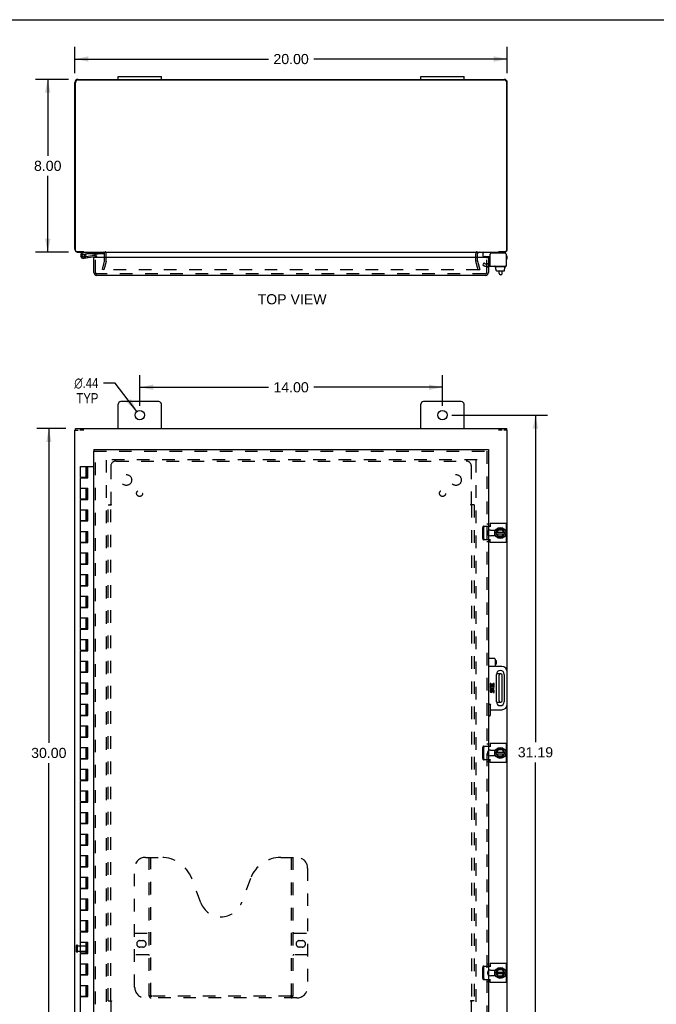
# Model space of a CAD drawing. Header units: inches. Extents: x 0 to 106, y 0 to 69.
# Tile 3 of 4: x 24 to 53, y 23 to 69. Entities that reach past the tile are written whole.
import ezdxf

# ---------------------------------------------------------------- set-up
doc = ezdxf.new("R2010")
doc.units = ezdxf.units.IN
doc.header["$LTSCALE"] = 5.827913
doc.header["$MEASUREMENT"] = 0
doc.linetypes.add('HIDDEN', pattern=[0.2, 0.1, -0.1])
doc.layers.get('0').update_dxf_attribs({"linetype": 'CONTINUOUS'})
for name, color, linetype in [('DEFAULT_2', 8, 'HIDDEN'), ('DIMENSIONS', 7, 'CONTINUOUS'), ('DOOR_ASSEMBLY', 7, 'CONTINUOUS'), ('SUBPANEL', 7, 'CONTINUOUS')]:
    doc.layers.add(name, color=color, linetype=linetype)
doc.styles.get("Standard").update_dxf_attribs({"font": 'arial.ttf'})
doc.styles.add('TEXTSTYLE_1', font='gdt', dxfattribs={"width": 0.8})
doc.dimstyles.new('DIMSTYLE_1', dxfattribs={"dimtxt": 0.46748, "dimasz": 0.623306, "dimexe": 0.09, "dimexo": 0.07, "dimgap": 0.0375, "dimtad": 0, "dimtih": 1, "dimtoh": 1, "dimzin": 4, "dimdsep": 46, "dimtxsty": 'Standard', "dimblk": '_FILLED', "dimblk1": '_FILLED', "dimblk2": '_FILLED', "dimcen": 0.09, "dimadec": 3, "dimazin": 1, "dimtfac": 1, "dimtdec": 3, "dimtofl": 0, "dimtmove": 0, "dimatfit": 3, "dimldrblk": '_FILLED', "dimfxl": 0, "dimtolj": 1, "dimtzin": 4, "dimarcsym": 0})
doc.dimstyles.new('DIMSTYLE_2', dxfattribs={"dimtxt": 0.46748, "dimasz": 0.623306, "dimexe": 0.09, "dimexo": 0.07, "dimgap": 0.09, "dimtad": 0, "dimtih": 1, "dimtoh": 1, "dimzin": 4, "dimdsep": 46, "dimtxsty": 'Standard', "dimblk": '_FILLED', "dimblk1": '_FILLED', "dimblk2": '_FILLED', "dimcen": 0.09, "dimadec": 3, "dimazin": 1, "dimtfac": 1, "dimtdec": 3, "dimtofl": 0, "dimtmove": 0, "dimatfit": 1, "dimldrblk": '_FILLED', "dimfxl": 0, "dimtolj": 1, "dimtzin": 4, "dimarcsym": 0})

# ---------------------------------------------------------------- blocks, each defined once
blk = doc.blocks.new('_FILLED')
at = {"color": 0, "linetype": 'ByBlock'}
blk.add_solid([(0, 0), (-1, 0.2), (-1, -0.2)], dxfattribs=at)
blk = doc.blocks.new('*D1')
at = {"layer": 'DIMENSIONS', "color": 2, "linetype": 'Continuous'}
for p, q in [((26.085, 66.096), (26.085, 67.305)), ((46.085, 66.096), (46.085, 67.305)), ((26.085, 66.744), (35.034, 66.744)), ((46.085, 66.744), (37.135, 66.744))]:
    blk.add_line(p, q, dxfattribs=at)
at = {"layer": 'DIMENSIONS', "color": 2, "linetype": 'Continuous', "xscale": 0.6233062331, "yscale": 0.6233062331, "zscale": 0.6233062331, "rotation": 180}
blk.add_blockref('_FILLED', (26.085, 66.744), dxfattribs=at)
at = {"layer": 'DIMENSIONS', "color": 2, "linetype": 'Continuous', "xscale": 0.6233062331, "yscale": 0.6233062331, "zscale": 0.6233062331}
blk.add_blockref('_FILLED', (46.085, 66.744), dxfattribs=at)
at = {"layer": 'DIMENSIONS', "color": 2, "linetype": 'Continuous', "insert": (36.085, 66.978), "char_height": 0.4675, "width": 1.63357, "attachment_point": 2, "line_spacing_factor": 0.9}
blk.add_mtext('20.00', dxfattribs=at)
blk = doc.blocks.new('*D2')
at = {"layer": 'DIMENSIONS', "color": 2, "linetype": 'Continuous'}
for p, q in [((25.793, 65.805), (24.265, 65.805)), ((24.826, 65.805), (24.826, 62.272)), ((24.826, 57.805), (24.826, 61.337)), ((25.793, 57.805), (24.265, 57.805))]:
    blk.add_line(p, q, dxfattribs=at)
at = {"layer": 'DIMENSIONS', "color": 2, "linetype": 'Continuous', "xscale": 0.6233062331, "yscale": 0.6233062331, "zscale": 0.6233062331}
for p, rotation in [((24.826, 65.805), 90), ((24.826, 57.805), 270)]:
    blk.add_blockref('_FILLED', p, dxfattribs=dict(at, rotation=rotation))
at = {"layer": 'DIMENSIONS', "color": 2, "linetype": 'Continuous', "insert": (24.826, 62.038), "char_height": 0.4675, "width": 1.27036, "attachment_point": 2, "line_spacing_factor": 0.9}
blk.add_mtext('8.00', dxfattribs=at)
blk = doc.blocks.new('*D6')
at = {"layer": 'DIMENSIONS', "color": 2, "linetype": 'Continuous'}
for p, q in [((27.948, 51.759), (27.403, 51.759)), ((28.952, 50.447), (27.948, 51.759))]:
    blk.add_line(p, q, dxfattribs=at)
at = {"layer": 'DIMENSIONS', "color": 2, "linetype": 'Continuous', "xscale": 0.6233062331, "yscale": 0.6233062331, "zscale": 0.6233062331, "rotation": 307.4017997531}
blk.add_blockref('_FILLED', (28.952, 50.447), dxfattribs=at)
at = {"layer": 'DIMENSIONS', "color": 2, "linetype": 'Continuous', "insert": (27.169, 51.993), "char_height": 0.46748, "width": 1.53046, "attachment_point": 3, "line_spacing_factor": 0.9, "style": 'TEXTSTYLE_1'}
blk.add_mtext('{\\fgdt;n}\\fArial;.44\\PTYP', dxfattribs=at)
blk = doc.blocks.new('*D7')
at = {"layer": 'DIMENSIONS', "color": 2, "linetype": 'Continuous'}
for p, q in [((29.085, 50.71), (29.085, 52.123)), ((43.085, 50.71), (43.085, 52.123)), ((29.085, 51.562), (35.034, 51.562)), ((43.085, 51.562), (37.135, 51.562))]:
    blk.add_line(p, q, dxfattribs=at)
at = {"layer": 'DIMENSIONS', "color": 2, "linetype": 'Continuous', "xscale": 0.6233062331, "yscale": 0.6233062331, "zscale": 0.6233062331, "rotation": 180}
blk.add_blockref('_FILLED', (29.085, 51.562), dxfattribs=at)
at = {"layer": 'DIMENSIONS', "color": 2, "linetype": 'Continuous', "xscale": 0.6233062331, "yscale": 0.6233062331, "zscale": 0.6233062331}
blk.add_blockref('_FILLED', (43.085, 51.562), dxfattribs=at)
at = {"layer": 'DIMENSIONS', "color": 2, "linetype": 'Continuous', "insert": (36.085, 51.795), "char_height": 0.4675, "width": 1.63357, "attachment_point": 2, "line_spacing_factor": 0.9}
blk.add_mtext('14.00', dxfattribs=at)
blk = doc.blocks.new('*D8')
at = {"layer": 'DIMENSIONS', "color": 2, "linetype": 'Continuous'}
for p, q in [((43.521, 50.273), (47.951, 50.273)), ((47.39, 50.273), (47.39, 35.147)), ((47.39, 19.086), (47.39, 34.212)), ((43.521, 19.086), (47.951, 19.086))]:
    blk.add_line(p, q, dxfattribs=at)
at = {"layer": 'DIMENSIONS', "color": 2, "linetype": 'Continuous', "xscale": 0.6233062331, "yscale": 0.6233062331, "zscale": 0.6233062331}
for p, rotation in [((47.39, 50.273), 90), ((47.39, 19.086), 270)]:
    blk.add_blockref('_FILLED', p, dxfattribs=dict(at, rotation=rotation))
at = {"layer": 'DIMENSIONS', "color": 2, "linetype": 'Continuous', "insert": (47.39, 34.913), "char_height": 0.4675, "width": 1.63357, "attachment_point": 2, "line_spacing_factor": 0.9}
blk.add_mtext('31.19', dxfattribs=at)
blk = doc.blocks.new('*D9')
at = {"layer": 'DIMENSIONS', "color": 2, "linetype": 'Continuous'}
for p, q in [((25.663, 49.648), (24.315, 49.648)), ((24.876, 49.648), (24.876, 35.116)), ((24.876, 19.648), (24.876, 34.181)), ((25.663, 19.648), (24.315, 19.648))]:
    blk.add_line(p, q, dxfattribs=at)
at = {"layer": 'DIMENSIONS', "color": 2, "linetype": 'Continuous', "xscale": 0.6233062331, "yscale": 0.6233062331, "zscale": 0.6233062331}
for p, rotation in [((24.876, 49.648), 90), ((24.876, 19.648), 270)]:
    blk.add_blockref('_FILLED', p, dxfattribs=dict(at, rotation=rotation))
at = {"layer": 'DIMENSIONS', "color": 2, "linetype": 'Continuous', "insert": (24.876, 34.882), "char_height": 0.4675, "width": 1.63357, "attachment_point": 2, "line_spacing_factor": 0.9}
blk.add_mtext('30.00', dxfattribs=at)

msp = doc.modelspace()

# ---------------------------------------------------------------- linework, layer by layer
at = {"color": 7, "linetype": 'Continuous'}
for p, q in [((0, 68.564), (105.962, 68.564)), ((28.085, 65.805), (28.085, 65.94)), ((28.085, 65.94), (30.085, 65.94)), ((30.085, 65.805), (30.085, 65.94)), ((42.085, 65.94), (44.085, 65.94)), ((42.085, 65.805), (42.085, 65.94)), ((44.085, 65.805), (44.085, 65.94)), ((26.488, 57.825), (26.488, 57.805)), ((44.966, 57.627), (44.966, 57.765)), ((44.976, 57.617), (45.291, 57.617)), ((45.681, 57.805), (45.681, 57.825)), ((46.028, 57.725), (46.028, 57.711)), ((45.509, 57.137), (45.509, 57.157)), ((46.006, 57.127), (45.519, 57.127)), ((45.561, 57.02), (45.561, 57.127)), ((45.561, 57.02), (45.577, 57.02)), ((45.576, 56.962), (45.576, 57.02)), ((45.577, 56.962), (45.577, 57.02)), ((45.588, 56.952), (45.943, 56.952)), ((45.708, 56.828), (45.708, 56.952)), ((45.848, 56.828), (45.848, 56.952)), ((45.971, 57.02), (45.953, 57.02)), ((45.953, 56.962), (45.953, 57.02)), ((45.954, 56.962), (45.954, 57.02)), ((45.971, 57.02), (45.971, 57.127)), ((46.016, 57.137), (46.016, 57.157)), ((45.788, 56.768), (45.768, 56.768)), ((26.11, 49.573), (26.11, 49.648)), ((46.06, 49.573), (46.06, 49.648)), ((26.085, 49.573), (26.24, 49.573)), ((26.496, 49.573), (26.314, 49.573)), ((45.855, 49.573), (45.673, 49.573)), ((46.085, 49.573), (45.93, 49.573)), ((45.497, 44.956), (45.497, 44.69)), ((45.562, 44.828), (45.65, 44.998)), ((45.562, 44.819), (45.65, 44.639)), ((45.576, 44.789), (45.954, 44.789)), ((45.577, 44.857), (45.953, 44.857)), ((45.671, 44.668), (45.612, 44.789)), ((45.613, 44.857), (45.673, 44.975)), ((45.867, 45.003), (45.659, 45.003)), ((45.659, 44.633), (45.866, 44.633)), ((45.665, 44.658), (45.671, 44.668)), ((45.667, 44.985), (45.673, 44.975)), ((45.842, 44.668), (45.671, 44.668)), ((45.673, 44.975), (45.849, 44.975)), ((45.913, 44.789), (45.842, 44.668)), ((45.848, 44.658), (45.842, 44.668)), ((45.855, 44.985), (45.849, 44.975)), ((45.849, 44.975), (45.913, 44.857)), ((45.969, 44.828), (45.875, 44.998)), ((45.875, 44.639), (45.969, 44.818)), ((45.788, 38.304), (45.587, 38.304)), ((45.708, 37.052), (45.708, 38.244)), ((45.848, 37.052), (45.848, 38.244)), ((45.587, 36.992), (45.788, 36.992)), ((45.497, 34.781), (45.497, 34.515)), ((45.562, 34.653), (45.65, 34.823)), ((45.562, 34.644), (45.65, 34.464)), ((45.576, 34.614), (45.954, 34.614)), ((45.577, 34.682), (45.953, 34.682)), ((45.671, 34.493), (45.612, 34.614)), ((45.613, 34.682), (45.673, 34.8)), ((45.867, 34.828), (45.659, 34.828)), ((45.667, 34.81), (45.673, 34.8)), ((45.673, 34.8), (45.849, 34.8)), ((45.913, 34.614), (45.842, 34.493)), ((45.855, 34.81), (45.849, 34.8)), ((45.849, 34.8), (45.913, 34.682)), ((45.969, 34.653), (45.875, 34.823)), ((45.875, 34.464), (45.969, 34.643)), ((45.659, 34.458), (45.866, 34.458)), ((45.665, 34.483), (45.671, 34.493)), ((45.842, 34.493), (45.671, 34.493)), ((45.848, 34.483), (45.842, 34.493)), ((45.497, 24.606), (45.497, 24.34)), ((45.562, 24.478), (45.65, 24.648)), ((45.613, 24.507), (45.673, 24.625)), ((45.867, 24.653), (45.659, 24.653)), ((45.667, 24.635), (45.673, 24.625)), ((45.673, 24.625), (45.849, 24.625)), ((45.855, 24.635), (45.849, 24.625)), ((45.849, 24.625), (45.913, 24.507)), ((45.969, 24.478), (45.875, 24.648)), ((45.562, 24.469), (45.65, 24.289)), ((45.576, 24.439), (45.954, 24.439)), ((45.577, 24.507), (45.953, 24.507)), ((45.671, 24.318), (45.612, 24.439)), ((45.659, 24.283), (45.866, 24.283)), ((45.665, 24.308), (45.671, 24.318)), ((45.842, 24.318), (45.671, 24.318)), ((45.913, 24.439), (45.842, 24.318)), ((45.848, 24.308), (45.842, 24.318)), ((45.875, 24.289), (45.969, 24.468))]:
    msp.add_line(p, q, dxfattribs=at)
at = {"color": 3, "linetype": 'Continuous'}
for p, q in [((26.085, 57.95), (26.085, 65.66)), ((26.11, 57.885), (26.11, 65.65)), ((26.23, 65.805), (45.94, 65.805)), ((26.235, 65.775), (45.935, 65.775)), ((46.06, 57.885), (46.06, 65.65)), ((46.085, 57.95), (46.085, 65.66)), ((26.496, 57.825), (26.17, 57.825)), ((26.23, 57.805), (45.94, 57.805)), ((27.46, 57.557), (27.46, 57.735)), ((44.71, 57.557), (44.71, 57.735)), ((45.291, 57.167), (45.291, 57.711)), ((45.968, 57.771), (45.351, 57.771)), ((46, 57.825), (45.673, 57.825)), ((46.028, 57.711), (46.028, 57.167)), ((45.291, 57.167), (46.028, 57.167)), ((28.085, 49.648), (28.085, 50.773)), ((29.96, 50.898), (28.21, 50.898)), ((30.085, 49.648), (30.085, 50.773)), ((42.085, 49.648), (42.085, 50.773)), ((43.96, 50.898), (42.21, 50.898)), ((44.085, 49.648), (44.085, 50.773)), ((26.11, 49.648), (46.06, 49.648)), ((26.085, 19.723), (26.085, 49.573)), ((46.085, 38.398), (46.085, 49.573)), ((45.21, 45.137), (45.291, 45.137)), ((45.291, 45.27), (45.291, 45.106)), ((45.291, 45.27), (46.028, 45.27)), ((46.028, 45.27), (46.028, 44.377)), ((45.304, 44.956), (45.547, 44.956)), ((45.547, 44.69), (45.304, 44.69)), ((45.291, 44.51), (45.21, 44.51)), ((45.291, 44.377), (45.291, 44.541)), ((46.028, 44.377), (45.291, 44.377)), ((46.085, 19.723), (46.085, 36.898)), ((45.291, 35.095), (46.028, 35.095)), ((45.291, 35.095), (45.291, 34.931)), ((46.028, 35.095), (46.028, 34.202)), ((45.21, 34.962), (45.291, 34.962)), ((45.304, 34.781), (45.547, 34.781)), ((45.291, 34.335), (45.21, 34.335)), ((45.291, 34.202), (45.291, 34.366)), ((46.028, 34.202), (45.291, 34.202)), ((45.547, 34.515), (45.304, 34.515)), ((45.21, 24.787), (45.291, 24.787)), ((45.291, 24.92), (46.028, 24.92)), ((45.291, 24.92), (45.291, 24.756)), ((45.304, 24.606), (45.547, 24.606)), ((46.028, 24.92), (46.028, 24.027)), ((45.291, 24.16), (45.21, 24.16)), ((45.291, 24.027), (45.291, 24.191)), ((45.547, 24.34), (45.304, 24.34)), ((46.028, 24.027), (45.291, 24.027))]:
    msp.add_line(p, q, dxfattribs=at)
for centre in [(29.085, 50.273), (43.085, 50.273)]:
    msp.add_circle(centre, 0.219, dxfattribs=at)
at = {"color": 7, "linetype": 'Continuous'}
for centre in [(45.763, 44.823), (45.763, 34.648), (45.763, 24.473)]:
    msp.add_circle(centre, 0.254, dxfattribs=at)
at = {"color": 3, "linetype": 'Continuous'}
for centre, radius, start, end in [((26.23, 65.66), 0.145, 90, 180), ((26.235, 65.65), 0.125, 90, 180), ((45.935, 65.65), 0.125, 0, 90), ((45.94, 65.66), 0.145, 0, 90), ((26.23, 57.95), 0.145, 180, 217.1018), ((26.17, 57.885), 0.06, 180, 270), ((46, 57.885), 0.06, 270, 360), ((45.94, 57.95), 0.145, 322.8982, 360), ((26.23, 57.95), 0.145, 237.5148, 270), ((27.39, 57.735), 0.07, 0, 90), ((44.78, 57.735), 0.07, 90, 180), ((45.351, 57.711), 0.06, 90, 180), ((45.94, 57.95), 0.145, 270, 302.4852), ((45.968, 57.711), 0.06, 0, 90), ((28.21, 50.773), 0.125, 90, 180), ((29.96, 50.773), 0.125, 0, 90), ((42.21, 50.773), 0.125, 90, 180), ((43.96, 50.773), 0.125, 0, 90), ((45.304, 44.823), 0.133, 90, 135.2119), ((45.304, 44.823), 0.133, 224.7881, 270), ((45.304, 34.648), 0.133, 90, 135.2119), ((45.304, 34.648), 0.133, 224.7881, 270), ((45.304, 24.473), 0.133, 90, 135.2119), ((45.304, 24.473), 0.133, 224.7881, 270)]:
    msp.add_arc(centre, radius, start, end, dxfattribs=at)
at = {"color": 7, "linetype": 'Continuous'}
for centre, radius, start, end in [((45.006, 57.765), 0.04, 90, 180), ((44.976, 57.627), 0.01, 180, 270), ((45.948, 57.725), 0.08, 0, 90), ((45.519, 57.157), 0.01, 90, 180), ((45.519, 57.137), 0.01, 180, 270), ((46.006, 57.157), 0.01, 0, 90), ((46.006, 57.137), 0.01, 270, 360), ((45.768, 56.828), 0.06, 180, 270), ((45.788, 56.828), 0.06, 270, 360), ((45.763, 44.823), 0.281, 151.7622, 160.7964), ((45.763, 44.823), 0.281, 199.2036, 208.2378), ((45.571, 44.823), 0.01, 152.7647, 205.9948), ((45.659, 44.993), 0.01, 90, 152.7647), ((45.659, 44.643), 0.01, 205.9948, 270), ((45.866, 44.643), 0.01, 270, 332.3947), ((45.867, 44.993), 0.01, 28.8968, 90), ((45.961, 44.823), 0.01, 332.3947, 28.8968), ((45.768, 38.244), 0.06, 90, 180), ((45.788, 38.244), 0.06, 0, 90), ((45.768, 37.052), 0.06, 180, 270), ((45.788, 37.052), 0.06, 270, 360), ((45.763, 34.648), 0.281, 151.7622, 160.7964), ((45.571, 34.648), 0.01, 152.7647, 205.9948), ((45.659, 34.818), 0.01, 90, 152.7647), ((45.867, 34.818), 0.01, 28.8968, 90), ((45.961, 34.648), 0.01, 332.3947, 28.8968), ((45.763, 34.648), 0.281, 199.2036, 208.2378), ((45.659, 34.468), 0.01, 205.9948, 270), ((45.866, 34.468), 0.01, 270, 332.3947), ((45.763, 24.473), 0.281, 151.7622, 160.7964), ((45.659, 24.643), 0.01, 90, 152.7647), ((45.867, 24.643), 0.01, 28.8968, 90), ((45.763, 24.473), 0.281, 199.2036, 208.2378), ((45.571, 24.473), 0.01, 152.7647, 205.9948), ((45.659, 24.293), 0.01, 205.9948, 270), ((45.866, 24.293), 0.01, 270, 332.3947), ((45.961, 24.473), 0.01, 332.3947, 28.8968)]:
    msp.add_arc(centre, radius, start, end, dxfattribs=at)
for centre, major_axis, ratio, start_param, end_param in [((45.588, 56.962), (-0.0111, 0), 0.898834, 6.283185, 7.853982), ((45.589, 56.962), (0.0112, 0), 0.889134, -3.141593, -1.570796), ((45.942, 56.962), (0.0114, 0), 0.875492, -1.570796, 0), ((45.943, 56.962), (-0.0113, 0), 0.88616, 7.853982, 9.424778)]:
    msp.add_ellipse(centre, major_axis=major_axis, ratio=ratio, start_param=start_param, end_param=end_param, dxfattribs=at)
at = {"layer": 'DEFAULT_2', "color": 8, "linetype": 'HIDDEN'}
for p, q in [((27.355, 57.011), (27.458, 57.396)), ((27.46, 57.406), (27.46, 57.557)), ((27.535, 57.406), (27.535, 57.735)), ((44.635, 57.406), (44.635, 57.735)), ((44.71, 57.406), (44.71, 57.557)), ((44.711, 57.396), (44.814, 57.011)), ((27.428, 56.992), (27.355, 57.011)), ((44.773, 56.992), (27.396, 56.992)), ((27.531, 57.376), (27.428, 56.992)), ((44.741, 56.992), (44.638, 57.376)), ((44.741, 56.992), (44.814, 57.011)), ((45.002, 57.312), (44.95, 57.222)), ((44.95, 57.222), (45.022, 57.181)), ((45.002, 57.312), (45.074, 57.271)), ((45.074, 57.271), (45.291, 57.271)), ((45.074, 57.167), (45.291, 57.167)), ((44.69, 48.198), (27.48, 48.198)), ((27.535, 48.195), (27.535, 21.101)), ((44.635, 48.195), (44.635, 21.101)), ((45.002, 45.137), (45.21, 45.137)), ((44.95, 44.57), (44.95, 45.077)), ((45.002, 44.57), (45.002, 45.077)), ((45.21, 44.51), (45.002, 44.51)), ((44.95, 34.395), (44.95, 34.902)), ((45.002, 34.962), (45.21, 34.962)), ((45.002, 34.395), (45.002, 34.902)), ((45.21, 34.335), (45.002, 34.335)), ((26.16, 25.456), (26.16, 25.74)), ((26.203, 25.456), (26.203, 25.74)), ((26.203, 25.722), (26.65, 25.722)), ((26.66, 25.484), (26.66, 25.712)), ((26.203, 25.474), (26.65, 25.474)), ((44.95, 24.22), (44.95, 24.727)), ((45.002, 24.787), (45.21, 24.787)), ((45.002, 24.22), (45.002, 24.727)), ((45.21, 24.16), (45.002, 24.16))]:
    msp.add_line(p, q, dxfattribs=at)
for points in [[(45.002, 45.137), (44.996, 45.137), (44.991, 45.135), (44.985, 45.134), (44.98, 45.131), (44.974, 45.128), (44.97, 45.124), (44.965, 45.119), (44.961, 45.114), (44.958, 45.109), (44.955, 45.103), (44.953, 45.097), (44.951, 45.09), (44.95, 45.084), (44.95, 45.077)], [(45.002, 45.077), (45.002, 45.084), (45.003, 45.09), (45.005, 45.097), (45.007, 45.103), (45.01, 45.109), (45.013, 45.114), (45.017, 45.119), (45.022, 45.124), (45.026, 45.128), (45.032, 45.131), (45.037, 45.134), (45.043, 45.135), (45.048, 45.137), (45.054, 45.137)], [(44.95, 44.57), (44.95, 44.563), (44.951, 44.556), (44.953, 44.55), (44.955, 44.544), (44.958, 44.538), (44.961, 44.532), (44.965, 44.527), (44.97, 44.523), (44.974, 44.519), (44.98, 44.515), (44.985, 44.513), (44.991, 44.511), (44.996, 44.51), (45.002, 44.51)], [(45.054, 44.51), (45.048, 44.51), (45.043, 44.511), (45.037, 44.513), (45.032, 44.515), (45.026, 44.519), (45.022, 44.523), (45.017, 44.527), (45.013, 44.532), (45.01, 44.538), (45.007, 44.544), (45.005, 44.55), (45.003, 44.556), (45.002, 44.563), (45.002, 44.57)], [(45.002, 34.962), (44.996, 34.962), (44.991, 34.96), (44.985, 34.959), (44.98, 34.956), (44.974, 34.953), (44.97, 34.949), (44.965, 34.944), (44.961, 34.939), (44.958, 34.934), (44.955, 34.928), (44.953, 34.922), (44.951, 34.915), (44.95, 34.909), (44.95, 34.902)], [(45.002, 34.902), (45.002, 34.909), (45.003, 34.915), (45.005, 34.922), (45.007, 34.928), (45.01, 34.934), (45.013, 34.939), (45.017, 34.944), (45.022, 34.949), (45.026, 34.953), (45.032, 34.956), (45.037, 34.959), (45.043, 34.96), (45.048, 34.962), (45.054, 34.962)], [(44.95, 34.395), (44.95, 34.388), (44.951, 34.381), (44.953, 34.375), (44.955, 34.369), (44.958, 34.363), (44.961, 34.357), (44.965, 34.352), (44.97, 34.348), (44.974, 34.344), (44.98, 34.34), (44.985, 34.338), (44.991, 34.336), (44.996, 34.335), (45.002, 34.335)], [(45.054, 34.335), (45.048, 34.335), (45.043, 34.336), (45.037, 34.338), (45.032, 34.34), (45.026, 34.344), (45.022, 34.348), (45.017, 34.352), (45.013, 34.357), (45.01, 34.363), (45.007, 34.369), (45.005, 34.375), (45.003, 34.381), (45.002, 34.388), (45.002, 34.395)], [(45.002, 24.787), (44.996, 24.787), (44.991, 24.785), (44.985, 24.784), (44.98, 24.781), (44.974, 24.778), (44.97, 24.774), (44.965, 24.769), (44.961, 24.764), (44.958, 24.759), (44.955, 24.753), (44.953, 24.747), (44.951, 24.74), (44.95, 24.734), (44.95, 24.727)], [(45.002, 24.727), (45.002, 24.734), (45.003, 24.74), (45.005, 24.747), (45.007, 24.753), (45.01, 24.759), (45.013, 24.764), (45.017, 24.769), (45.022, 24.774), (45.026, 24.778), (45.032, 24.781), (45.037, 24.784), (45.043, 24.785), (45.048, 24.787), (45.054, 24.787)], [(44.95, 24.22), (44.95, 24.213), (44.951, 24.206), (44.953, 24.2), (44.955, 24.194), (44.958, 24.188), (44.961, 24.182), (44.965, 24.177), (44.97, 24.173), (44.974, 24.169), (44.98, 24.165), (44.985, 24.163), (44.991, 24.161), (44.996, 24.16), (45.002, 24.16)], [(45.054, 24.16), (45.048, 24.16), (45.043, 24.161), (45.037, 24.163), (45.032, 24.165), (45.026, 24.169), (45.022, 24.173), (45.017, 24.177), (45.013, 24.182), (45.01, 24.188), (45.007, 24.194), (45.005, 24.2), (45.003, 24.206), (45.002, 24.213), (45.002, 24.22)]]:
    msp.add_lwpolyline(points, dxfattribs=at)
for centre, radius, start, end in [((27.42, 57.406), 0.04, 345, 360), ((27.39, 57.735), 0.145, 0, 43.5261), ((27.42, 57.406), 0.115, 345, 360), ((44.78, 57.735), 0.145, 136.4739, 180), ((44.75, 57.406), 0.115, 180, 195), ((44.75, 57.406), 0.04, 180, 195), ((45.074, 57.271), 0.104, 240, 270), ((45.304, 44.823), 0.133, 135.2119, 224.7881), ((45.304, 34.648), 0.133, 135.2119, 224.7881), ((26.181, 25.74), 0.0215, 360, 180), ((26.65, 25.712), 0.01, 360, 90), ((26.181, 25.456), 0.0215, 180, 0), ((26.65, 25.484), 0.01, 270, 0), ((45.304, 24.473), 0.133, 135.2119, 224.7881)]:
    msp.add_arc(centre, radius, start, end, dxfattribs=at)
at = {"layer": 'DOOR_ASSEMBLY', "color": 7, "linetype": 'Continuous'}
for p, q in [((26.633, 57.805), (26.451, 57.773)), ((26.461, 57.714), (26.633, 57.745)), ((26.484, 57.585), (26.495, 57.587)), ((26.497, 57.527), (26.999, 57.615)), ((26.574, 57.722), (26.526, 57.688)), ((26.532, 57.621), (26.531, 57.621)), ((26.589, 57.604), (26.989, 57.674)), ((26.633, 57.745), (27.433, 57.745)), ((26.666, 57.618), (26.676, 57.558)), ((26.898, 57.741), (26.898, 57.745)), ((26.898, 57.741), (27.154, 57.741)), ((26.975, 57.557), (26.96, 57.557)), ((27.035, 57.557), (27.035, 57.586)), ((27.095, 57.586), (27.095, 57.557)), ((27.154, 57.741), (27.154, 57.745)), ((27.433, 57.745), (27.433, 57.79)), ((45.054, 57.557), (45.054, 57.599)), ((45.129, 57.567), (45.128, 57.557)), ((45.129, 57.567), (45.21, 57.567)), ((45.15, 57.567), (45.15, 57.617)), ((45.194, 57.557), (45.21, 57.557)), ((45.21, 57.557), (45.21, 57.567)), ((46.028, 57.629), (46.055, 57.629)), ((46.055, 57.489), (46.028, 57.489)), ((46.085, 57.519), (46.085, 57.599)), ((26.96, 48.68), (26.96, 48.605)), ((27.095, 48.542), (27.095, 48.541)), ((45.21, 48.68), (45.21, 48.605)), ((26.348, 47.398), (26.348, 47.898)), ((26.348, 47.898), (26.96, 47.898)), ((26.598, 47.398), (26.598, 47.898)), ((26.633, 47.378), (26.633, 47.898)), ((26.666, 47.378), (26.666, 47.898)), ((26.676, 47.378), (26.676, 47.898)), ((26.348, 47.398), (26.633, 47.398)), ((26.348, 46.398), (26.348, 47.378)), ((26.348, 47.378), (26.676, 47.378)), ((26.41, 47.398), (26.41, 47.378)), ((26.535, 47.398), (26.535, 47.378)), ((26.348, 46.898), (26.676, 46.898)), ((26.598, 46.398), (26.598, 46.898)), ((26.633, 46.378), (26.633, 46.898)), ((26.666, 46.378), (26.666, 46.898)), ((26.676, 46.378), (26.676, 46.898)), ((26.348, 46.398), (26.633, 46.398)), ((26.348, 45.398), (26.348, 46.378)), ((26.348, 46.378), (26.676, 46.378)), ((26.41, 46.398), (26.41, 46.378)), ((26.535, 46.398), (26.535, 46.378)), ((26.348, 45.898), (26.676, 45.898)), ((26.598, 45.398), (26.598, 45.898)), ((26.633, 45.378), (26.633, 45.898)), ((26.666, 45.378), (26.666, 45.898)), ((26.676, 45.378), (26.676, 45.898)), ((26.348, 45.398), (26.633, 45.398)), ((26.348, 44.398), (26.348, 45.378)), ((26.348, 45.378), (26.676, 45.378)), ((26.41, 45.398), (26.41, 45.378)), ((26.535, 45.398), (26.535, 45.378)), ((26.348, 44.898), (26.676, 44.898)), ((26.598, 44.398), (26.598, 44.898)), ((26.633, 44.378), (26.633, 44.898)), ((26.666, 44.378), (26.666, 44.898)), ((26.676, 44.378), (26.676, 44.898)), ((26.348, 44.398), (26.633, 44.398)), ((26.348, 43.398), (26.348, 44.378)), ((26.348, 44.378), (26.676, 44.378)), ((26.41, 44.398), (26.41, 44.378)), ((26.535, 44.398), (26.535, 44.378)), ((26.348, 43.898), (26.676, 43.898)), ((26.598, 43.398), (26.598, 43.898)), ((26.633, 43.378), (26.633, 43.898)), ((26.666, 43.378), (26.666, 43.898)), ((26.676, 43.378), (26.676, 43.898)), ((26.348, 43.398), (26.633, 43.398)), ((26.348, 42.398), (26.348, 43.378)), ((26.348, 43.378), (26.676, 43.378)), ((26.41, 43.398), (26.41, 43.378)), ((26.535, 43.398), (26.535, 43.378)), ((26.348, 42.898), (26.676, 42.898)), ((26.598, 42.398), (26.598, 42.898)), ((26.633, 42.378), (26.633, 42.898)), ((26.666, 42.378), (26.666, 42.898)), ((26.676, 42.378), (26.676, 42.898)), ((26.348, 42.398), (26.633, 42.398)), ((26.348, 41.398), (26.348, 42.378)), ((26.348, 42.378), (26.676, 42.378)), ((26.41, 42.398), (26.41, 42.378)), ((26.535, 42.398), (26.535, 42.378)), ((26.348, 41.898), (26.676, 41.898)), ((26.598, 41.398), (26.598, 41.898)), ((26.633, 41.378), (26.633, 41.898)), ((26.666, 41.378), (26.666, 41.898)), ((26.676, 41.378), (26.676, 41.898)), ((26.348, 41.398), (26.633, 41.398)), ((26.348, 40.398), (26.348, 41.378)), ((26.348, 41.378), (26.676, 41.378)), ((26.41, 41.398), (26.41, 41.378)), ((26.535, 41.398), (26.535, 41.378)), ((26.348, 40.898), (26.676, 40.898)), ((26.598, 40.398), (26.598, 40.898)), ((26.633, 40.378), (26.633, 40.898)), ((26.666, 40.378), (26.666, 40.898)), ((26.676, 40.378), (26.676, 40.898)), ((26.348, 40.398), (26.633, 40.398)), ((26.348, 39.398), (26.348, 40.378)), ((26.348, 40.378), (26.676, 40.378)), ((26.41, 40.398), (26.41, 40.378)), ((26.535, 40.398), (26.535, 40.378)), ((26.348, 39.898), (26.676, 39.898)), ((26.598, 39.398), (26.598, 39.898)), ((26.633, 39.378), (26.633, 39.898)), ((26.666, 39.378), (26.666, 39.898)), ((26.676, 39.378), (26.676, 39.898)), ((26.348, 39.398), (26.633, 39.398)), ((26.348, 38.398), (26.348, 39.378)), ((26.348, 39.378), (26.676, 39.378)), ((26.41, 39.398), (26.41, 39.378)), ((26.535, 39.398), (26.535, 39.378)), ((26.348, 38.898), (26.676, 38.898)), ((26.598, 38.398), (26.598, 38.898)), ((26.633, 38.378), (26.633, 38.898)), ((26.666, 38.378), (26.666, 38.898)), ((26.676, 38.378), (26.676, 38.898)), ((45.495, 39.023), (45.21, 39.023)), ((45.525, 38.993), (45.525, 38.678)), ((45.525, 38.921), (45.544, 38.921)), ((45.525, 38.751), (45.544, 38.751)), ((45.544, 38.921), (45.572, 38.916)), ((45.544, 38.921), (45.544, 38.751)), ((45.544, 38.751), (45.572, 38.756)), ((45.572, 38.916), (45.572, 38.756)), ((26.348, 38.398), (26.633, 38.398)), ((26.348, 37.398), (26.348, 38.378)), ((26.348, 38.378), (26.676, 38.378)), ((26.41, 38.398), (26.41, 38.378)), ((26.535, 38.398), (26.535, 38.378)), ((45.495, 38.648), (45.21, 38.648)), ((45.835, 38.648), (45.555, 38.648)), ((45.585, 37.015), (45.585, 38.281)), ((45.945, 38.281), (45.945, 37.015)), ((46.085, 36.898), (46.085, 38.398)), ((26.348, 37.898), (26.676, 37.898)), ((26.598, 37.398), (26.598, 37.898)), ((26.633, 37.378), (26.633, 37.898)), ((26.666, 37.378), (26.666, 37.898)), ((26.676, 37.378), (26.676, 37.898)), ((45.326, 37.854), (45.289, 37.854)), ((45.289, 37.854), (45.289, 37.717)), ((45.326, 37.755), (45.326, 37.854)), ((45.4, 37.836), (45.364, 37.836)), ((45.364, 37.836), (45.364, 37.755)), ((45.4, 37.755), (45.4, 37.836)), ((45.476, 37.854), (45.439, 37.854)), ((45.439, 37.854), (45.439, 37.755)), ((45.476, 37.717), (45.476, 37.854)), ((26.348, 37.398), (26.633, 37.398)), ((26.348, 36.398), (26.348, 37.378)), ((26.348, 37.378), (26.676, 37.378)), ((26.41, 37.398), (26.41, 37.378)), ((26.535, 37.398), (26.535, 37.378)), ((45.289, 37.717), (45.445, 37.717)), ((45.326, 37.58), (45.289, 37.58)), ((45.289, 37.58), (45.289, 37.498)), ((45.331, 37.696), (45.296, 37.711)), ((45.364, 37.755), (45.326, 37.755)), ((45.326, 37.498), (45.326, 37.58)), ((45.364, 37.523), (45.364, 37.498)), ((45.439, 37.755), (45.4, 37.755)), ((45.4, 37.486), (45.4, 37.524)), ((45.445, 37.717), (45.428, 37.706)), ((45.439, 37.524), (45.439, 37.442)), ((45.439, 37.442), (45.476, 37.442)), ((45.465, 37.717), (45.476, 37.717)), ((45.476, 37.442), (45.476, 37.524)), ((26.348, 36.898), (26.676, 36.898)), ((26.598, 36.398), (26.598, 36.898)), ((26.633, 36.378), (26.633, 36.898)), ((26.666, 36.378), (26.666, 36.898)), ((26.676, 36.378), (26.676, 36.898)), ((45.27, 36.898), (45.21, 36.898)), ((45.3, 36.868), (45.3, 36.391)), ((45.3, 36.648), (45.835, 36.648)), ((26.348, 36.398), (26.633, 36.398)), ((26.348, 35.398), (26.348, 36.378)), ((26.348, 36.378), (26.676, 36.378)), ((26.41, 36.398), (26.41, 36.378)), ((26.535, 36.398), (26.535, 36.378)), ((45.27, 36.361), (45.21, 36.361)), ((26.348, 35.898), (26.676, 35.898)), ((26.598, 35.398), (26.598, 35.898)), ((26.633, 35.378), (26.633, 35.898)), ((26.666, 35.378), (26.666, 35.898)), ((26.676, 35.378), (26.676, 35.898)), ((26.348, 35.398), (26.633, 35.398)), ((26.348, 34.398), (26.348, 35.378)), ((26.348, 35.378), (26.676, 35.378)), ((26.41, 35.398), (26.41, 35.378)), ((26.535, 35.398), (26.535, 35.378)), ((26.348, 34.898), (26.676, 34.898)), ((26.598, 34.398), (26.598, 34.898)), ((26.633, 34.378), (26.633, 34.898)), ((26.666, 34.378), (26.666, 34.898)), ((26.676, 34.378), (26.676, 34.898)), ((26.348, 34.398), (26.633, 34.398)), ((26.348, 33.398), (26.348, 34.378)), ((26.348, 34.378), (26.676, 34.378)), ((26.41, 34.398), (26.41, 34.378)), ((26.535, 34.398), (26.535, 34.378)), ((26.348, 33.898), (26.676, 33.898)), ((26.598, 33.398), (26.598, 33.898)), ((26.633, 33.378), (26.633, 33.898)), ((26.666, 33.378), (26.666, 33.898)), ((26.676, 33.378), (26.676, 33.898)), ((26.348, 33.398), (26.633, 33.398)), ((26.348, 32.398), (26.348, 33.378)), ((26.348, 33.378), (26.676, 33.378)), ((26.41, 33.398), (26.41, 33.378)), ((26.535, 33.398), (26.535, 33.378)), ((26.348, 32.898), (26.676, 32.898)), ((26.598, 32.398), (26.598, 32.898)), ((26.633, 32.378), (26.633, 32.898)), ((26.666, 32.378), (26.666, 32.898)), ((26.676, 32.378), (26.676, 32.898)), ((26.348, 32.398), (26.633, 32.398)), ((26.348, 31.398), (26.348, 32.378)), ((26.348, 32.378), (26.676, 32.378)), ((26.41, 32.398), (26.41, 32.378)), ((26.535, 32.398), (26.535, 32.378)), ((26.348, 31.898), (26.676, 31.898)), ((26.598, 31.398), (26.598, 31.898)), ((26.633, 31.378), (26.633, 31.898)), ((26.666, 31.378), (26.666, 31.898)), ((26.676, 31.378), (26.676, 31.898)), ((26.348, 31.398), (26.633, 31.398)), ((26.348, 30.398), (26.348, 31.378)), ((26.348, 31.378), (26.676, 31.378)), ((26.41, 31.398), (26.41, 31.378)), ((26.535, 31.398), (26.535, 31.378)), ((26.348, 30.898), (26.676, 30.898)), ((26.598, 30.398), (26.598, 30.898)), ((26.633, 30.378), (26.633, 30.898)), ((26.666, 30.378), (26.666, 30.898)), ((26.676, 30.378), (26.676, 30.898)), ((26.348, 30.398), (26.633, 30.398)), ((26.348, 29.398), (26.348, 30.378)), ((26.348, 30.378), (26.676, 30.378)), ((26.41, 30.398), (26.41, 30.378)), ((26.535, 30.398), (26.535, 30.378)), ((26.348, 29.898), (26.676, 29.898)), ((26.598, 29.398), (26.598, 29.898)), ((26.633, 29.378), (26.633, 29.898)), ((26.666, 29.378), (26.666, 29.898)), ((26.676, 29.378), (26.676, 29.898)), ((26.348, 29.398), (26.633, 29.398)), ((26.348, 28.398), (26.348, 29.378)), ((26.348, 29.378), (26.676, 29.378)), ((26.41, 29.398), (26.41, 29.378)), ((26.535, 29.398), (26.535, 29.378)), ((26.348, 28.898), (26.676, 28.898)), ((26.598, 28.398), (26.598, 28.898)), ((26.633, 28.378), (26.633, 28.898)), ((26.666, 28.378), (26.666, 28.898)), ((26.676, 28.378), (26.676, 28.898)), ((26.348, 28.398), (26.633, 28.398)), ((26.348, 27.398), (26.348, 28.378)), ((26.348, 28.378), (26.676, 28.378)), ((26.41, 28.398), (26.41, 28.378)), ((26.535, 28.398), (26.535, 28.378)), ((26.348, 27.898), (26.676, 27.898)), ((26.598, 27.398), (26.598, 27.898)), ((26.633, 27.378), (26.633, 27.898)), ((26.666, 27.378), (26.666, 27.898)), ((26.676, 27.378), (26.676, 27.898)), ((26.348, 27.398), (26.633, 27.398)), ((26.348, 26.398), (26.348, 27.378)), ((26.348, 27.378), (26.676, 27.378)), ((26.41, 27.398), (26.41, 27.378)), ((26.535, 27.398), (26.535, 27.378)), ((26.348, 26.898), (26.676, 26.898)), ((26.598, 26.398), (26.598, 26.898)), ((26.633, 26.378), (26.633, 26.898)), ((26.666, 26.378), (26.666, 26.898)), ((26.676, 26.378), (26.676, 26.898)), ((26.348, 26.398), (26.633, 26.398)), ((26.348, 25.398), (26.348, 26.378)), ((26.348, 26.378), (26.676, 26.378)), ((26.41, 26.398), (26.41, 26.378)), ((26.535, 26.398), (26.535, 26.378)), ((26.348, 25.898), (26.676, 25.898)), ((26.598, 25.398), (26.598, 25.898)), ((26.633, 25.378), (26.633, 25.898)), ((26.666, 25.378), (26.666, 25.898)), ((26.676, 25.378), (26.676, 25.898)), ((26.348, 25.398), (26.633, 25.398)), ((26.348, 24.398), (26.348, 25.378)), ((26.348, 25.378), (26.676, 25.378)), ((26.41, 25.398), (26.41, 25.378)), ((26.535, 25.398), (26.535, 25.378)), ((26.348, 24.898), (26.676, 24.898)), ((26.598, 24.398), (26.598, 24.898)), ((26.633, 24.378), (26.633, 24.898)), ((26.666, 24.378), (26.666, 24.898)), ((26.676, 24.378), (26.676, 24.898)), ((26.348, 24.398), (26.633, 24.398)), ((26.348, 24.378), (26.676, 24.378)), ((26.348, 23.398), (26.348, 24.378)), ((26.41, 24.398), (26.41, 24.378)), ((26.535, 24.398), (26.535, 24.378)), ((26.348, 23.898), (26.676, 23.898)), ((26.598, 23.398), (26.598, 23.898)), ((26.633, 23.378), (26.633, 23.898)), ((26.666, 23.378), (26.666, 23.898)), ((26.676, 23.378), (26.676, 23.898)), ((26.348, 23.398), (26.633, 23.398)), ((26.348, 23.378), (26.676, 23.378)), ((26.348, 22.398), (26.348, 23.378)), ((26.41, 23.398), (26.41, 23.378)), ((26.535, 23.398), (26.535, 23.378))]:
    msp.add_line(p, q, dxfattribs=at)
at = {"layer": 'DOOR_ASSEMBLY', "color": 3, "linetype": 'Continuous'}
for p, q in [((26.96, 56.877), (26.96, 57.557)), ((45.194, 57.557), (26.975, 57.557)), ((45.21, 57.557), (45.21, 56.877)), ((45.065, 56.732), (27.105, 56.732)), ((26.96, 48.68), (45.21, 48.68)), ((26.96, 20.692), (26.96, 48.605)), ((45.21, 48.605), (45.21, 20.692))]:
    msp.add_line(p, q, dxfattribs=at)
at = {"layer": 'DOOR_ASSEMBLY', "color": 8, "linetype": 'HIDDEN'}
for p, q in [((27.035, 56.877), (27.035, 57.557)), ((45.135, 56.877), (45.135, 57.557)), ((45.21, 57.272), (45.135, 57.272)), ((45.135, 57.27), (45.21, 57.27)), ((45.21, 57.115), (45.135, 57.115)), ((45.065, 56.807), (27.105, 56.807)), ((26.96, 48.605), (45.21, 48.605)), ((27.035, 20.692), (27.035, 48.605)), ((45.135, 48.605), (45.135, 20.692)), ((45.21, 45.229), (45.135, 45.229)), ((45.21, 44.417), (45.135, 44.417)), ((45.21, 35.054), (45.135, 35.054)), ((45.21, 34.242), (45.135, 34.242)), ((29.347, 29.817), (30.083, 29.817)), ((29.522, 23.407), (29.522, 29.817)), ((29.602, 23.437), (29.602, 29.817)), ((35.611, 29.817), (36.347, 29.817)), ((36.092, 29.817), (36.092, 23.437)), ((36.172, 29.817), (36.172, 23.407)), ((28.847, 23.817), (28.847, 29.317)), ((36.847, 29.317), (36.847, 23.817)), ((31.911, 27.716), (31.488, 28.843)), ((34.206, 28.843), (33.783, 27.716)), ((28.847, 26.317), (29.482, 26.317)), ((29.091, 25.967), (29.228, 25.967)), ((36.212, 26.317), (36.847, 26.317)), ((36.466, 25.967), (36.603, 25.967)), ((29.228, 25.667), (29.091, 25.667)), ((36.603, 25.667), (36.466, 25.667)), ((29.482, 25.317), (28.847, 25.317)), ((36.847, 25.317), (36.212, 25.317)), ((45.21, 24.879), (45.135, 24.879)), ((45.21, 24.067), (45.135, 24.067)), ((36.347, 23.317), (29.347, 23.317)), ((36.088, 23.397), (29.606, 23.397))]:
    msp.add_line(p, q, dxfattribs=at)
at = {"layer": 'DOOR_ASSEMBLY', "color": 7, "linetype": 'Continuous'}
msp.add_lwpolyline([(45.33, 36.868), (45.323, 36.875), (45.316, 36.881), (45.31, 36.886), (45.303, 36.891), (45.297, 36.894), (45.29, 36.896), (45.284, 36.898), (45.278, 36.898)], dxfattribs=at)
at = {"layer": 'DOOR_ASSEMBLY', "color": 8, "linetype": 'HIDDEN'}
for points in [[(29.512, 23.437), (29.524, 23.429), (29.537, 23.421), (29.548, 23.414), (29.56, 23.408), (29.572, 23.403), (29.584, 23.4), (29.595, 23.398), (29.606, 23.397)], [(36.088, 23.397), (36.099, 23.398), (36.11, 23.4), (36.122, 23.403), (36.134, 23.408), (36.146, 23.414), (36.158, 23.421), (36.17, 23.429), (36.182, 23.437)]]:
    msp.add_lwpolyline(points, dxfattribs=at)
at = {"layer": 'DOOR_ASSEMBLY', "color": 7, "linetype": 'Continuous'}
msp.add_circle((26.473, 57.649), 0.0625, dxfattribs=at)
for centre, radius, start, end in [((26.473, 57.649), 0.125, 100, 41.8334), ((26.473, 57.649), 0.0659, 100.0038, 35.4784), ((26.473, 57.649), 0.065, 334.1884, 280), ((27.005, 57.586), 0.09, 0, 100), ((27.005, 57.586), 0.03, 0, 100), ((45.084, 57.599), 0.03, 143.0713, 180), ((46.055, 57.599), 0.03, 0, 90), ((46.055, 57.519), 0.03, 270, 360), ((45.495, 38.993), 0.03, 0, 90), ((45.495, 38.678), 0.03, 270, 360), ((45.555, 38.678), 0.03, 180, 270), ((45.765, 38.281), 0.18, 0, 180), ((45.835, 38.398), 0.25, 0, 90), ((45.382, 37.673), 0.0938, 156.5986, 341.8669), ((45.345, 37.498), 0.0563, 180.0244, 347.4828), ((45.382, 37.673), 0.0563, 156.5986, 35.1084), ((45.345, 37.498), 0.0187, 180, 0.0538), ((45.42, 37.523), 0.0563, 0.4502, 180.0538), ((45.419, 37.524), 0.0194, 359.9714, 180.0286), ((45.382, 37.673), 0.0938, 25.744, 27.8506), ((45.384, 37.673), 0.092, 341.4075, 26.2035), ((45.27, 36.868), 0.03, 0, 90), ((45.765, 37.015), 0.18, 180, 360), ((45.835, 36.898), 0.25, 270, 360), ((45.27, 36.391), 0.03, 270, 360)]:
    msp.add_arc(centre, radius, start, end, dxfattribs=at)
at = {"layer": 'DOOR_ASSEMBLY', "color": 3, "linetype": 'Continuous'}
for centre, start, end in [((27.105, 56.877), 180, 270), ((45.065, 56.877), 270, 360)]:
    msp.add_arc(centre, 0.145, start, end, dxfattribs=at)
at = {"layer": 'DOOR_ASSEMBLY', "color": 8, "linetype": 'HIDDEN'}
for centre, radius, start, end in [((27.105, 56.877), 0.07, 180, 270), ((45.065, 56.877), 0.07, 270, 360), ((29.347, 29.317), 0.5, 90, 180), ((30.083, 28.317), 1.5, 20.5519, 90), ((35.611, 28.317), 1.5, 90, 159.4481), ((36.347, 29.317), 0.5, 0, 90), ((32.847, 28.067), 1, 200.5519, 339.4481), ((29.091, 25.817), 0.15, 90, 270), ((29.228, 25.817), 0.15, 270, 90), ((29.482, 26.357), 0.04, 270, 360), ((36.212, 26.357), 0.04, 180, 270), ((36.466, 25.817), 0.15, 90, 270), ((36.603, 25.817), 0.15, 270, 90), ((29.482, 25.277), 0.04, 0, 90), ((36.212, 25.277), 0.04, 90, 180), ((29.347, 23.817), 0.5, 180, 270), ((36.347, 23.817), 0.5, 270, 360), ((29.612, 23.407), 0.09, 180, 270), ((29.642, 23.437), 0.04, 180, 270), ((36.052, 23.437), 0.04, 270, 360), ((36.082, 23.407), 0.09, 270, 360)]:
    msp.add_arc(centre, radius, start, end, dxfattribs=at)
at = {"layer": 'SUBPANEL', "color": 8, "linetype": 'HIDDEN'}
for p, q in [((27.741, 47.898), (27.741, 46.152)), ((27.991, 48.148), (44.178, 48.148)), ((44.428, 46.152), (44.428, 47.898)), ((27.616, 23.179), (27.616, 46.117)), ((27.616, 46.117), (27.702, 46.117)), ((27.702, 46.117), (27.782, 46.117)), ((27.741, 23.179), (27.741, 46.117)), ((44.467, 46.117), (44.387, 46.117)), ((44.428, 46.117), (44.428, 23.179)), ((44.553, 46.117), (44.467, 46.117)), ((44.553, 46.117), (44.553, 23.179)), ((27.616, 23.179), (27.702, 23.179)), ((27.702, 23.179), (27.782, 23.179)), ((27.741, 23.144), (27.741, 21.398)), ((44.467, 23.179), (44.387, 23.179)), ((44.428, 21.398), (44.428, 23.144)), ((44.553, 23.179), (44.467, 23.179))]:
    msp.add_line(p, q, dxfattribs=at)
for points in [[(27.702, 46.117), (27.704, 46.118), (27.706, 46.12), (27.707, 46.121), (27.709, 46.122), (27.711, 46.123), (27.712, 46.125), (27.714, 46.126), (27.715, 46.127), (27.717, 46.129), (27.718, 46.13), (27.719, 46.131), (27.721, 46.133), (27.722, 46.134), (27.728, 46.14)], [(27.728, 46.14), (27.729, 46.141), (27.731, 46.143), (27.732, 46.144), (27.734, 46.146), (27.736, 46.147), (27.737, 46.149), (27.738, 46.15), (27.74, 46.151), (27.741, 46.152)], [(27.759, 46.14), (27.755, 46.142), (27.753, 46.144), (27.751, 46.145), (27.749, 46.146), (27.747, 46.148), (27.745, 46.149), (27.744, 46.15), (27.742, 46.151), (27.741, 46.152)], [(27.782, 46.117), (27.781, 46.118), (27.781, 46.12), (27.78, 46.121), (27.779, 46.123), (27.778, 46.124), (27.777, 46.125), (27.776, 46.127), (27.775, 46.128), (27.774, 46.129), (27.773, 46.13), (27.771, 46.132), (27.77, 46.133), (27.768, 46.134), (27.767, 46.135), (27.765, 46.136), (27.763, 46.138), (27.761, 46.139), (27.759, 46.14)], [(44.387, 46.117), (44.388, 46.118), (44.389, 46.12), (44.389, 46.121), (44.39, 46.123), (44.391, 46.124), (44.392, 46.125), (44.393, 46.127), (44.394, 46.128), (44.395, 46.129), (44.396, 46.13), (44.398, 46.132), (44.399, 46.133), (44.401, 46.134), (44.403, 46.135), (44.404, 46.136), (44.406, 46.138), (44.408, 46.139), (44.41, 46.14), (44.414, 46.142)], [(44.414, 46.142), (44.416, 46.144), (44.418, 46.145), (44.42, 46.146), (44.422, 46.148), (44.424, 46.149), (44.426, 46.15), (44.427, 46.151), (44.428, 46.152)], [(44.44, 46.141), (44.438, 46.143), (44.437, 46.144), (44.435, 46.146), (44.434, 46.147), (44.432, 46.149), (44.431, 46.15), (44.429, 46.151), (44.428, 46.152)], [(44.447, 46.134), (44.443, 46.138), (44.44, 46.141)], [(44.467, 46.117), (44.465, 46.118), (44.463, 46.12), (44.462, 46.121), (44.46, 46.122), (44.458, 46.123), (44.457, 46.125), (44.455, 46.126), (44.454, 46.127), (44.452, 46.129), (44.451, 46.13), (44.45, 46.131), (44.448, 46.133), (44.447, 46.134)], [(27.702, 23.179), (27.704, 23.178), (27.706, 23.177), (27.707, 23.176), (27.709, 23.174), (27.711, 23.173), (27.712, 23.172), (27.714, 23.17), (27.715, 23.169), (27.717, 23.168), (27.718, 23.166), (27.719, 23.165), (27.721, 23.164), (27.722, 23.162)], [(27.722, 23.162), (27.726, 23.158), (27.729, 23.155)], [(27.729, 23.155), (27.731, 23.154), (27.732, 23.152), (27.734, 23.15), (27.736, 23.149), (27.737, 23.148), (27.738, 23.146), (27.74, 23.145), (27.741, 23.144)], [(27.755, 23.154), (27.753, 23.153), (27.751, 23.151), (27.749, 23.15), (27.747, 23.149), (27.745, 23.148), (27.744, 23.146), (27.742, 23.145), (27.741, 23.144)], [(27.782, 23.179), (27.781, 23.178), (27.781, 23.177), (27.78, 23.175), (27.779, 23.174), (27.778, 23.173), (27.777, 23.171), (27.776, 23.17), (27.775, 23.169), (27.774, 23.167), (27.773, 23.166), (27.771, 23.165), (27.77, 23.164), (27.768, 23.162), (27.767, 23.161), (27.765, 23.16), (27.763, 23.159), (27.761, 23.158), (27.759, 23.156), (27.755, 23.154)], [(44.387, 23.179), (44.388, 23.178), (44.389, 23.177), (44.389, 23.175), (44.39, 23.174), (44.391, 23.173), (44.392, 23.171), (44.393, 23.17), (44.394, 23.169), (44.395, 23.167), (44.396, 23.166), (44.398, 23.165), (44.399, 23.164), (44.401, 23.162), (44.403, 23.161), (44.404, 23.16), (44.406, 23.159), (44.408, 23.158), (44.41, 23.156)], [(44.41, 23.156), (44.414, 23.154), (44.416, 23.153), (44.418, 23.151), (44.42, 23.15), (44.422, 23.149), (44.424, 23.148), (44.426, 23.146), (44.427, 23.145), (44.428, 23.144)], [(44.441, 23.157), (44.44, 23.155), (44.438, 23.154), (44.437, 23.152), (44.435, 23.15), (44.434, 23.149), (44.432, 23.148), (44.431, 23.146), (44.429, 23.145), (44.428, 23.144)], [(44.467, 23.179), (44.465, 23.178), (44.463, 23.177), (44.462, 23.176), (44.46, 23.174), (44.458, 23.173), (44.457, 23.172), (44.455, 23.17), (44.454, 23.169), (44.452, 23.168), (44.451, 23.166), (44.45, 23.165), (44.448, 23.164), (44.447, 23.162), (44.441, 23.157)]]:
    msp.add_lwpolyline(points, dxfattribs=at)
for centre, radius in [((28.46, 47.273), 0.25), ((43.71, 47.273), 0.25), ((29.078, 46.655), 0.141), ((43.091, 46.655), 0.141)]:
    msp.add_circle(centre, radius, dxfattribs=at)
for centre, start, end in [((27.991, 47.898), 90, 180), ((44.178, 47.898), 0, 90)]:
    msp.add_arc(centre, 0.25, start, end, dxfattribs=at)

# ---------------------------------------------------------------- texts
at = {"layer": 'DIMENSIONS', "color": 2, "linetype": 'Continuous', "insert": (36.131, 55.867), "char_height": 0.4675, "width": 3.18547, "attachment_point": 2, "line_spacing_factor": 0.9}
msp.add_mtext('TOP VIEW', dxfattribs=at)

# ---------------------------------------------------------------- dimensions: what is measured, and where the dimension line sits
at = {"layer": 'DIMENSIONS', "color": 2, "linetype": 'Continuous'}
for base, p1, p2, picture, middle in [((46.085, 66.744), (26.085, 66.026), (46.085, 66.026), '*D1', (36.078, 66.741)), ((43.085, 51.562), (29.085, 50.64), (43.085, 50.64), '*D7', (36.104, 51.559))]:
    dim = msp.add_linear_dim(base=base, p1=p1, p2=p2, dimstyle='DIMSTYLE_1', dxfattribs=at)
    dim.commit()
    dim.dimension.update_dxf_attribs({"geometry": picture, "text_midpoint": middle, "dimtype": 160})
for base, p1, p2, picture, middle in [((24.826, 57.805), (25.863, 65.805), (25.863, 57.805), '*D2', (24.824, 61.802)), ((47.39, 19.086), (43.451, 50.273), (43.451, 19.086), '*D8', (47.389, 34.677)), ((24.876, 19.648), (25.733, 49.648), (25.733, 19.648), '*D9', (24.875, 34.646))]:
    dim = msp.add_linear_dim(base=base, p1=p1, p2=p2, angle=270, dimstyle='DIMSTYLE_1', dxfattribs=at)
    dim.commit()
    dim.dimension.update_dxf_attribs({"geometry": picture, "text_midpoint": middle, "dimtype": 160})
dim = msp.add_diameter_dim_2p(p1=(28.952, 50.447), p2=(29.217, 50.099), text='%%c<>\\PTYP', dimstyle='DIMSTYLE_2', override={"dimpost": '<>'}, dxfattribs=at)
dim.commit()
dim.dimension.update_dxf_attribs({"geometry": '*D6', "text_midpoint": (26.404, 51.409), "dimtype": 163})

doc.saveas('drawing.dxf')
